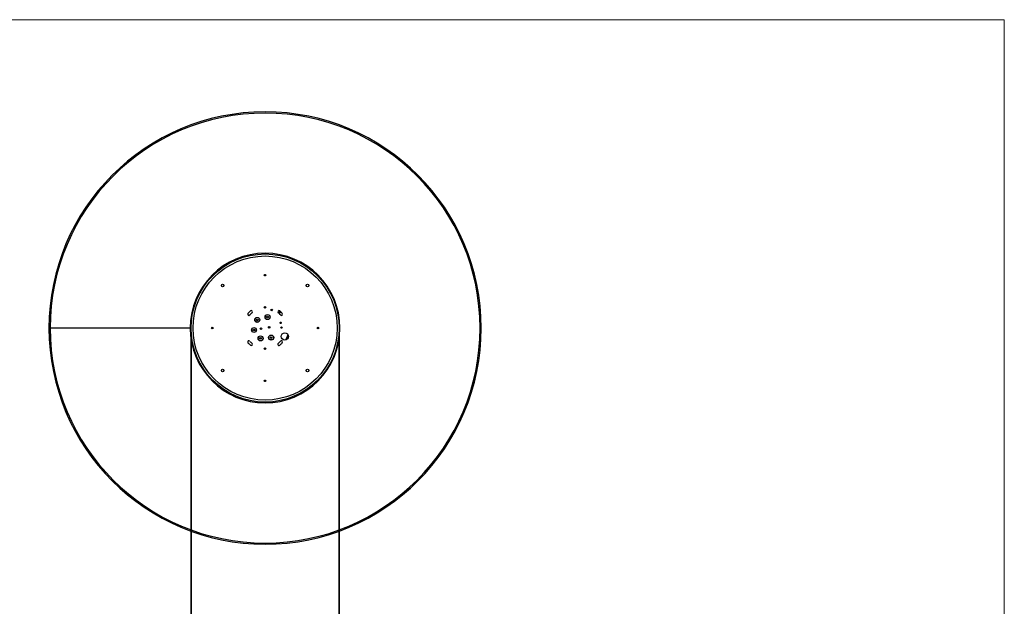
# Model space of a CAD drawing. Header units: millimetres. Extents: x 5 to 415, y 2 to 292.
# Tile 3 of 3: x 210 to 415, y 170 to 292. Entities that reach past the tile are written whole.
import ezdxf

# ---------------------------------------------------------------- set-up
doc = ezdxf.new("R2010")
doc.units = ezdxf.units.MM
doc.layers.add('CONTORNI', color=7, linetype='Continuous', lineweight=35)
doc.layers.add('TABELLA', color=7, linetype='Continuous')
doc.styles.add('SLDTEXTSTYLE0', font='TXT', dxfattribs={"width": 0.75})
doc.dimstyles.new('SLDDIMSTYLE0', dxfattribs={"dimtxt": 2.645833, "dimasz": 2, "dimexe": 0, "dimexo": 0.0625, "dimgap": 0.661458, "dimtad": 1, "dimdec": 1, "dimlfac": 10, "dimrnd": 1e-09, "dimzin": 12, "dimdsep": 46, "dimtxsty": 'SLDTEXTSTYLE0', "dimsah": 1, "dimcen": 0.09, "dimadec": 0, "dimazin": 3, "dimtfac": 1, "dimtdec": 1, "dimtofl": 0, "dimtmove": 0, "dimatfit": 3, "dimfxl": 0, "dimfrac": 2, "dimtolj": 1, "dimtzin": 12, "dimarcsym": 0})

# ---------------------------------------------------------------- blocks, each defined once
blk = doc.blocks.new('_D_4')
at = {"layer": 'CONTORNI'}
for p, q in [((245.68, 226.82), (245.68, 159.76)), ((276.51, 226.82), (276.51, 159.76)), ((245.68, 160.76), (276.51, 160.76))]:
    blk.add_line(p, q, dxfattribs=at)
for points in [[(245.68, 160.76), (247.68, 160.51), (247.68, 161.01)], [(276.51, 160.76), (274.51, 161.01), (274.51, 160.51)]]:
    blk.add_solid(points, dxfattribs=at)
at = {"layer": 'CONTORNI', "char_height": 2.646, "attachment_point": 1, "style": 'SLDTEXTSTYLE0'}
for s, insert in [('%%c', (255.03, 164.17)), ('308,3', (259.02, 164.17))]:
    blk.add_mtext(s, dxfattribs=dict(at, insert=insert))

msp = doc.modelspace()

# ---------------------------------------------------------------- linework, layer by layer
at = {"color": 7, "linetype": 'Continuous', "lineweight": 25}
for p, q in [((260.997, 238.873), (261.097, 238.931)), ((260.997, 238.757), (260.997, 238.873)), ((260.997, 238.815), (261.097, 238.815)), ((261.097, 238.7), (260.997, 238.757)), ((261.097, 238.931), (261.197, 238.873)), ((261.197, 238.757), (261.097, 238.7)), ((261.197, 238.873), (261.197, 238.757)), ((261.254, 238.815), (261.259, 238.815)), ((260.982, 232.115), (261.04, 232.215)), ((261.04, 232.015), (260.982, 232.115)), ((261.04, 232.215), (261.155, 232.215)), ((261.155, 232.015), (261.04, 232.015)), ((261.097, 232.215), (261.097, 232.115)), ((261.097, 231.958), (261.097, 231.953)), ((261.155, 232.215), (261.213, 232.115)), ((261.213, 232.115), (261.155, 232.015)), ((259.322, 229.599), (259.472, 229.686)), ((259.472, 229.686), (259.622, 229.599)), ((261.081, 230.109), (261.106, 230.109)), ((261.456, 230.196), (261.606, 230.283)), ((261.456, 230.023), (261.456, 230.196)), ((261.606, 229.936), (261.456, 230.023)), ((261.606, 230.283), (261.756, 230.196)), ((261.756, 230.023), (261.606, 229.936)), ((261.756, 230.196), (261.756, 230.023)), ((264.172, 231.097), (263.824, 231.389)), ((263.978, 230.865), (264.172, 231.097)), ((264.014, 230.83), (264.131, 230.969)), ((264.05, 230.795), (264.169, 230.937)), ((264.147, 230.988), (264.131, 230.969)), ((264.131, 230.969), (264.169, 230.937)), ((264.163, 231.008), (264.147, 230.988)), ((264.185, 230.956), (264.147, 230.988)), ((264.163, 231.008), (264.211, 231.065)), ((264.201, 230.975), (264.163, 231.008)), ((264.169, 230.937), (264.185, 230.956)), ((264.211, 231.065), (264.172, 231.097)), ((264.185, 230.956), (264.201, 230.975)), ((264.249, 231.033), (264.201, 230.975)), ((264.211, 231.065), (264.249, 231.033)), ((245.515, 227.815), (216.348, 227.815)), ((249.982, 227.815), (250.04, 227.915)), ((250.04, 227.715), (249.982, 227.815)), ((250.04, 227.915), (250.155, 227.915)), ((250.155, 227.715), (250.04, 227.715)), ((250.097, 227.972), (250.097, 227.977)), ((250.097, 227.715), (250.097, 227.815)), ((250.155, 227.915), (250.213, 227.815)), ((250.213, 227.815), (250.155, 227.715)), ((258.633, 227.494), (258.783, 227.58)), ((258.783, 227.58), (258.933, 227.494)), ((258.947, 229.513), (258.972, 229.513)), ((259.322, 229.426), (259.322, 229.599)), ((259.472, 229.34), (259.322, 229.426)), ((259.622, 229.426), (259.472, 229.34)), ((259.622, 229.599), (259.622, 229.426)), ((260.26, 227.825), (260.26, 227.83)), ((261.934, 228.12), (261.934, 228.125)), ((264.344, 229.015), (264.344, 229.016)), ((264.518, 228.03), (264.518, 228.031)), ((271.982, 227.815), (272.04, 227.915)), ((272.04, 227.715), (271.982, 227.815)), ((272.04, 227.915), (272.155, 227.915)), ((272.155, 227.715), (272.04, 227.715)), ((272.097, 227.915), (272.097, 227.815)), ((272.097, 227.658), (272.097, 227.653)), ((272.155, 227.915), (272.213, 227.815)), ((272.213, 227.815), (272.155, 227.715)), ((258.258, 227.407), (258.283, 227.407)), ((258.633, 227.321), (258.633, 227.494)), ((258.783, 227.234), (258.633, 227.321)), ((258.933, 227.321), (258.783, 227.234)), ((258.933, 227.494), (258.933, 227.321)), ((259.626, 225.664), (259.651, 225.664)), ((260.001, 225.751), (260.151, 225.837)), ((260.001, 225.578), (260.001, 225.751)), ((260.151, 225.491), (260.001, 225.578)), ((260.151, 225.837), (260.301, 225.751)), ((260.301, 225.578), (260.151, 225.491)), ((260.301, 225.751), (260.301, 225.578)), ((261.835, 225.833), (261.86, 225.833)), ((262.21, 225.92), (262.36, 226.006)), ((262.21, 225.747), (262.21, 225.92)), ((262.36, 225.66), (262.21, 225.747)), ((262.36, 226.006), (262.51, 225.92)), ((262.51, 225.747), (262.36, 225.66)), ((262.51, 225.92), (262.51, 225.747)), ((260.982, 223.515), (261.04, 223.615)), ((261.04, 223.415), (260.982, 223.515)), ((261.04, 223.615), (261.155, 223.615)), ((261.097, 223.615), (261.097, 223.515)), ((261.155, 223.615), (261.213, 223.515)), ((261.213, 223.515), (261.155, 223.415)), ((261.155, 223.415), (261.04, 223.415)), ((261.097, 223.358), (261.097, 223.353)), ((260.94, 216.815), (260.935, 216.815)), ((260.997, 216.873), (261.097, 216.931)), ((260.997, 216.757), (260.997, 216.873)), ((261.097, 216.7), (260.997, 216.757)), ((261.097, 216.931), (261.197, 216.873)), ((261.197, 216.815), (261.097, 216.815)), ((261.197, 216.757), (261.097, 216.7)), ((261.197, 216.873), (261.197, 216.757)), ((261.097, 212.398), (261.097, 212.233)), ((261.097, 183.066), (261.097, 182.815))]:
    msp.add_line(p, q, dxfattribs=at)
at = {"color": 7, "linetype": 'Continuous', "lineweight": 25, "flags": 128}
msp.add_lwpolyline([(265.947, 226.083), (265.814, 225.746), (265.703, 225.512)], dxfattribs=at)
at = {"color": 7, "linetype": 'Continuous', "lineweight": 25}
for centre, radius in [((261.097, 227.815), 15.417), ((261.097, 227.815), 15), ((261.097, 238.815), 0.162), ((261.097, 238.815), 0.157), ((252.258, 236.654), 0.275), ((269.936, 236.654), 0.275), ((261.097, 232.115), 0.162), ((261.097, 232.115), 0.157), ((262.465, 231.574), 0.162), ((259.472, 229.513), 0.525), ((259.472, 229.513), 0.5), ((261.606, 230.109), 0.525), ((261.606, 230.109), 0.5), ((250.097, 227.815), 0.162), ((250.097, 227.815), 0.157), ((258.783, 227.407), 0.525), ((258.783, 227.407), 0.5), ((260.26, 227.668), 0.162), ((260.26, 227.668), 0.157), ((261.934, 227.963), 0.162), ((261.934, 227.963), 0.157), ((264.334, 228.894), 0.123), ((264.344, 228.895), 0.119), ((264.508, 227.909), 0.123), ((264.518, 227.911), 0.119), ((272.097, 227.815), 0.162), ((272.097, 227.815), 0.157), ((260.151, 225.664), 0.525), ((260.151, 225.664), 0.5), ((262.36, 225.833), 0.525), ((262.36, 225.833), 0.5), ((265.197, 226.065), 0.75), ((261.097, 223.515), 0.162), ((261.097, 223.515), 0.157), ((252.258, 218.976), 0.275), ((269.936, 218.976), 0.275), ((261.097, 216.815), 0.162), ((261.097, 216.815), 0.157)]:
    msp.add_circle(centre, radius, dxfattribs=at)
for centre, radius, start, end in [((261.097, 227.815), 45, 270, 180), ((261.097, 227.815), 44.75, 270, 180), ((261.097, 227.815), 15.582, 270, 180), ((257.716, 230.701), 0.25, 139.51615, 319.51615), ((261.097, 227.815), 4.695, 130.48385, 139.51615), ((261.097, 227.815), 4.195, 130.48385, 139.51615), ((258.211, 231.196), 0.25, 310.48385, 130.48385), ((263.983, 231.196), 0.25, 49.51615, 229.51615), ((261.097, 227.815), 4.195, 40.48385, 49.51615), ((261.097, 227.815), 4.695, 40.48385, 49.51615), ((264.478, 230.701), 0.25, 220.48385, 40.48385), ((261.097, 227.815), 45, 180, 270), ((261.097, 227.815), 44.75, 180, 270), ((261.097, 227.815), 15.582, 180, 270), ((261.097, 227.815), 4.95, 329.97869, 343.7929), ((261.097, 227.815), 5.05, 331.32525, 342.44633), ((257.716, 224.929), 0.25, 40.48385, 220.48385), ((261.097, 227.815), 4.695, 220.48385, 229.51615), ((261.097, 227.815), 4.195, 220.48385, 229.51615), ((258.211, 224.434), 0.25, 229.51615, 49.51615), ((263.983, 224.434), 0.25, 130.48385, 310.48385), ((261.097, 227.815), 4.195, 310.48385, 319.51615), ((261.097, 227.815), 4.695, 310.48385, 319.51615), ((264.478, 224.929), 0.25, 319.51615, 139.51615)]:
    msp.add_arc(centre, radius, start, end, dxfattribs=at)
at = {"layer": 'TABELLA', "color": 5, "linetype": 'Continuous', "lineweight": 18}
for p, q in [((414.98, 292), (5, 292)), ((415, 5), (414.98, 292))]:
    msp.add_line(p, q, dxfattribs=at)

# ---------------------------------------------------------------- dimensions: what is measured, and where the dimension line sits
at = {"layer": 'CONTORNI'}
dim = msp.add_linear_dim(base=(276.514, 160.762), p1=(245.68, 227.815), p2=(276.514, 227.815), text='%%c<>', dimstyle='SLDDIMSTYLE0', dxfattribs=at)
dim.commit()
dim.dimension.update_dxf_attribs({"geometry": '_D_4', "text_midpoint": (261.42, 160.762), "dimtype": 160})

doc.saveas('drawing.dxf')
